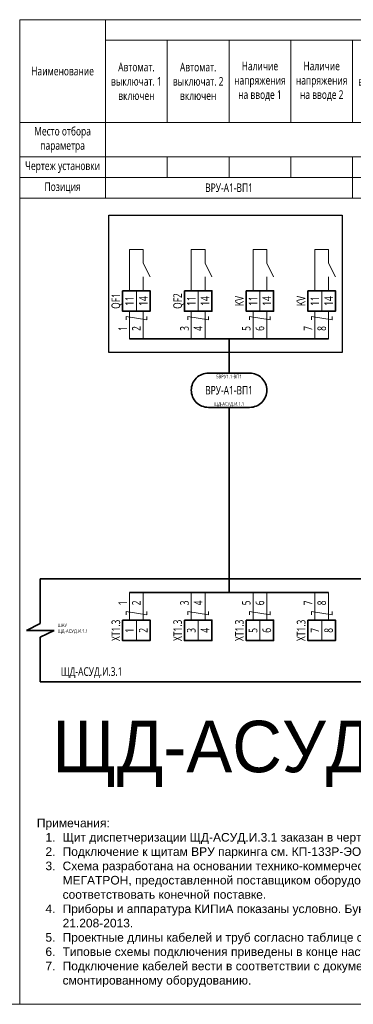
# Model space of a CAD drawing. Header units: millimetres. Extents: x -1173 to 6733, y -4591 to 345.
# Tile 13 of 93: x -572 to -475, y -2771 to -2484. Entities that reach past the tile are written whole.
import ezdxf
from ezdxf.enums import TextEntityAlignment as Align

# ---------------------------------------------------------------- set-up
doc = ezdxf.new("R2010")
doc.units = ezdxf.units.MM
doc.set_wipeout_variables(frame=1)
doc.layers.get('0').update_dxf_attribs({"lineweight": 15})
for name, color, linetype, lineweight in [('AK_Drawing', 7, 'Continuous', 35), ('AK_Drawing_Thin', 7, 'Continuous', 15), ('AK_Equipment', 7, 'Continuous', 35), ('AK_Multy_Wire', 7, 'Continuous', 35), ('AK_Table', 7, 'Continuous', 35), ('AK_Wire', 7, 'Continuous', 15), ('AK_Wire_Number', 7, 'Continuous', 15)]:
    doc.layers.add(name, color=color, linetype=linetype, lineweight=lineweight)
doc.layers.add('UNPLOTTED', color=2, linetype='Continuous', lineweight=15, plot=False)
doc.styles.add('CP.Text', font='arial.ttf')
doc.styles.add('PT Sans Narrow', font='PTN57F.ttf')
doc.styles.get("Standard").update_dxf_attribs({"font": 'arial.ttf'})
doc.styles.add('Trebuchet MS', font='trebuc.ttf', dxfattribs={"width": 0.75})

# ---------------------------------------------------------------- blocks, each defined once
blk = doc.blocks.new('*U1')
at = {"layer": 'UNPLOTTED'}
blk.add_lwpolyline([(0, 0), (-395, 0), (-395, 287), (0, 287)], close=True, dxfattribs=at)
blk = doc.blocks.new('*U518')
for p, q in [((-4, -13), (-4, 0)), ((-4, 0), (0, 0)), ((284, 0), (0, 0)), ((-8, -15), (-4, -13)), ((0, -15), (-8, -15)), ((-4, -17), (0, -15)), ((-4, -30), (-4, -17)), ((-4, -30), (0, -30)), ((0, -30), (284, -30))]:
    blk.add_line(p, q)
at = {"style": 'Trebuchet MS', "width": 0.75}
blk.add_attdef('TAG1', text='', height=2.5, dxfattribs=at).set_placement((2, -27), align=Align.MIDDLE_LEFT)
at = {"lineweight": 30, "width": 0.75, "flags": 104}
blk.add_attdef('CATDESC', text='', height=2.5, dxfattribs=at).set_placement((282, -25), align=Align.MIDDLE_RIGHT)
at = {"layer": 'UNPLOTTED', "style": 'Trebuchet MS', "width": 0.75, "flags": 8}
for tag, p in [('DESC1', (1, -3)), ('DESC2', (1, -5)), ('DESC3', (1, -7)), ('FAMILY', (1, -13.73)), ('SYSTEM_NAME', (1, -17.99)), ('POSITION_N', (1, -15.99))]:
    blk.add_attdef(tag, p, '', height=1, dxfattribs=at)
blk = doc.blocks.new('*T517')
at = {"layer": 'AK_Table', "color": 0, "linetype": 'ByBlock', "lineweight": -2, "transparency": 16777216}
for p, q in [((0, 0), (315, 0)), ((0, 0), (0, -52)), ((25, 0), (25, -52)), ((315, 0), (315, -52)), ((25, -6), (315, -6)), ((43, -6), (43, -30)), ((61, -6), (61, -30)), ((79, -6), (79, -30)), ((97, -6), (97, -30)), ((115, -6), (115, -30)), ((133, -6), (133, -30)), ((151, -6), (151, -30)), ((169, -6), (169, -30)), ((187, -6), (187, -30)), ((205, -6), (205, -30)), ((223, -6), (223, -30)), ((241, -6), (241, -30)), ((265, -6), (265, -52)), ((0, -30), (315, -30)), ((0, -40), (315, -40)), ((43, -40), (43, -46)), ((61, -40), (61, -46)), ((79, -40), (79, -46)), ((97, -40), (97, -52)), ((115, -40), (115, -46)), ((133, -40), (133, -46)), ((151, -40), (151, -46)), ((169, -40), (169, -52)), ((187, -40), (187, -46)), ((205, -40), (205, -46)), ((223, -40), (223, -46)), ((241, -40), (241, -52)), ((0, -46), (315, -46)), ((0, -52), (315, -52))]:
    blk.add_line(p, q, dxfattribs=at)
at = {"layer": 'AK_Table', "color": 0, "transparency": 16777216, "char_height": 2.5, "attachment_point": 5, "style": 'Trebuchet MS'}
for s, insert, width in [('Контроль ', (170, -3), 289), ('Автомат. выключат. 1 включен', (34, -18), 17), ('Автомат. выключат. 2 включен', (52, -18), 17), ('Наличие напряжения на вводе 1', (70, -18), 17), ('Наличие напряжения на вводе 2', (88, -18), 17), ('Автомат. выключат. 1 включен', (106, -18), 17), ('Автомат. выключат. 2 включен', (124, -18), 17), ('Автомат. выключат. 1 включен', (178, -18), 17), ('Автомат. выключат. 2 включен', (196, -18), 17), ('Наименование', (12.5, -15), 24), ('АВР "Положение 1"', (142, -18), 17), ('АВР "Положение 2"', (160, -18), 17), ('АВР "Положение 1"', (214, -18), 17), ('АВР "Положение 2"', (232, -18), 17), ('Качество электроэнергии', (253, -18), 23), ('Качество электроэнергии', (290, -18), 49), ('Место отбора параметра', (12.5, -35), 23), ('-2 этаж. Пом. 5.7. Помещение для установки секционных узлов', (290, -35), 49), ('-1 этаж. Пом. 5.16. Электрощитовая', (145, -35), 239), ('Чертеж установки', (12.5, -43), 23), ('Позиция', (12.5, -49), 23), ('ВРУ-А1-ВП1', (61, -49), 71), ('ВРУ-А1-АВР1', (133, -49), 71), ('ВРУ-А1-РП4-АВР', (205, -49), 71), ('ВРУ-А1-ВП1', (253, -49), 23), ('ВРУ-А2 ВП1', (290, -49), 49)]:
    blk.add_mtext(s, dxfattribs=dict(at, insert=insert, width=width))
blk = doc.blocks.new('*U217')
blk.add_wipeout([(0, 0), (0, -6), (8, -6), (8, 0)])
blk.add_lwpolyline([(0, 0), (8, 0), (8, -6), (0, -6)], close=True)
at = {"lineweight": -2}
blk.add_lwpolyline([(4, 0), (8, 0), (8, -6), (4, -6)], close=True, dxfattribs=at)
at = {"style": 'Trebuchet MS', "width": 0.75, "flags": 12}
for tag, p in [('TERM01', (2, -3)), ('TERM02', (6, -3))]:
    blk.add_attdef(tag, text='', height=2.5, rotation=90, dxfattribs=at).set_placement(p, align=Align.MIDDLE_CENTER)
at = {"style": 'Trebuchet MS', "width": 0.75}
blk.add_attdef('TAG1', text='', height=2.5, rotation=90, dxfattribs=at).set_placement((-2, -3), align=Align.MIDDLE_CENTER)
at = {"style": 'Trebuchet MS', "width": 0.75, "flags": 12}
for tag, p in [('NOTE01', (2, -7)), ('NOTE02', (6, -7))]:
    blk.add_attdef(tag, text='', height=2.5, rotation=90, dxfattribs=at).set_placement(p, align=Align.MIDDLE_RIGHT)
blk = doc.blocks.new('*U304')
blk.add_lwpolyline([(-6, 5), (6, 5, -0.414214), (11, 0), (11, 0, -0.414214), (6, -5), (-6, -5, -0.414214), (-11, 0), (-11, 0, -0.414214)], format="xyb", close=True)
at = {"style": 'Trebuchet MS', "width": 0.75}
blk.add_attdef('CA_CIRCUIT_NUMBER', text='', height=2.5, dxfattribs=at).set_placement((0, 0), align=Align.MIDDLE_CENTER)
at = {"lineweight": 30, "width": 0.75, "flags": 1}
blk.add_attdef('CA_CABLE_TYPE', text='', height=2.5, rotation=90, dxfattribs=at).set_placement((0, -25), align=Align.BOTTOM_CENTER)
at = {"style": 'Trebuchet MS', "width": 0.75}
blk.add_attdef('LENGTH', text='', height=2.5, rotation=90, dxfattribs=at).set_placement((2, -24.82), align=Align.MIDDLE_CENTER)
at = {"layer": 'UNPLOTTED', "style": 'Trebuchet MS', "width": 0.75}
for tag, p in [('LOAD_NAME', (0, 4)), ('PANEL_NAME', (0, -4))]:
    blk.add_attdef(tag, text='', height=1, dxfattribs=at).set_placement(p, align=Align.MIDDLE_CENTER)
blk = doc.blocks.new('*U511')
at = {"layer": 'AK_Wire'}
for points in [[(-2, -4), (-2, 4)], [(2, -4), (2, 4)], [(3, 2.5), (3, 1.5), (-3, 2.5), (-3, 1.5)]]:
    blk.add_lwpolyline(points, dxfattribs=at)
blk = doc.blocks.new('*U512')
at = {"layer": 'AK_Drawing', "color": 0, "linetype": 'ByBlock', "lineweight": -2, "transparency": 16777216}
for p in [(0, 0), (18, 0), (36, 0), (54, 0)]:
    blk.add_blockref('*U511', p, dxfattribs=at)
blk = doc.blocks.new('Z')
at = {"layer": 'AK_Wire'}
blk.add_lwpolyline([(3, 0.5), (3, -0.5), (-3, 0.5), (-3, -0.5)], dxfattribs=at)
blk = doc.blocks.new('*U513')
at = {"layer": 'AK_Wire'}
for points in [[(-2, -4), (-2, 4)], [(2, -4), (2, 4)]]:
    blk.add_lwpolyline(points, dxfattribs=at)
blk.add_blockref('Z', (0, -2), dxfattribs=at)
blk = doc.blocks.new('*U514')
at = {"layer": 'AK_Drawing', "color": 0, "linetype": 'ByBlock', "lineweight": -2, "transparency": 16777216}
for p in [(0, 0), (18, 0), (36, 0), (54, 0)]:
    blk.add_blockref('*U513', p, dxfattribs=at)
blk = doc.blocks.new('*U30')
blk.add_line((4, 0), (4, 4))
blk.add_lwpolyline([(6, 4), (4, 8), (4, 12), (0, 12), (0, 0)])
blk = doc.blocks.new('*U515')
at = {"layer": 'AK_Drawing_Thin'}
blk.add_blockref('*U30', (-4, -6.5), dxfattribs=at)
blk = doc.blocks.new('*U516')
at = {"layer": 'AK_Drawing', "color": 0, "linetype": 'ByBlock', "lineweight": -2, "transparency": 16777216}
for p in [(0, 0), (18, 0), (36, 0), (54, 0)]:
    blk.add_blockref('*U515', p, dxfattribs=at)

msp = doc.modelspace()

# ---------------------------------------------------------------- linework, layer by layer
at = {"layer": 'AK_Drawing', "lineweight": 30}
msp.add_lwpolyline([(-546, -2541), (-478, -2541), (-478, -2581), (-546, -2581)], close=True, dxfattribs=at)
at = {"layer": 'AK_Multy_Wire'}
for p, q in [((-482, -2577), (-540, -2577)), ((-482, -2651), (-540, -2651))]:
    msp.add_line(p, q, dxfattribs=at)
for points in [[(-511, -2577), (-511, -2587)], [(-511, -2597), (-511, -2651)]]:
    msp.add_lwpolyline(points, dxfattribs=at)
at = {"layer": 'UNPLOTTED', "color": 2, "true_color": 0xf1eb1f}
msp.add_xline((-778, -2771), (1, 0), dxfattribs=at)

# ---------------------------------------------------------------- block references
msp.add_blockref('*T517', (-572, -2484))
at = {"layer": 'AK_Equipment'}
ref = msp.add_blockref('*U518', (-562, -2647), dxfattribs=at)
ref.add_attrib('TAG1', 'ЩД-АСУД.И.3.1', dxfattribs={"layer": '0', "height": 2.5, "style": 'Trebuchet MS', "width": 0.75}).set_placement((-560, -2674), align=Align.MIDDLE_LEFT)
ref.add_attrib('FAMILY', 'ШАУ', (-561, -2661.01), dxfattribs={"layer": 'UNPLOTTED', "height": 1, "style": 'Trebuchet MS', "width": 0.75})
ref.add_attrib('POSITION_N', 'ЩД-АСУД.И.1.1', (-561, -2662.72), dxfattribs={"layer": 'UNPLOTTED', "height": 1, "style": 'Trebuchet MS', "width": 0.75})
at = {"layer": 'AK_Multy_Wire', "ltscale": 10}
msp.add_blockref('*U304', (-511, -2592), dxfattribs=at).add_auto_attribs({'CA_CIRCUIT_NUMBER': 'ВРУ-А1-ВП1', 'PANEL_NAME': 'ЩД-АСУД.И.1.1', 'LOAD_NAME': '5ВРУ1.1-ВП1'})
at = {"layer": 'UNPLOTTED'}
msp.add_blockref('*U1', (-177, -2771), dxfattribs=at)

# ---------------------------------------------------------------- texts
at = {"insert": (-567, -2766), "char_height": 2.5, "width": 200, "attachment_point": 7, "style": 'CP.Text'}
msp.add_mtext('\\pxql;Примечания:\\P\\pi-2,l3,t3;1. ^IЩит диспетчеризации ЩД-АСУД.И.3.1 заказан в черт. КП-135Р-АК-4-ДС.\\P2.^IПодключение к щитам ВРУ паркинга см. КП-133Р-ЭОМ-1.0.\\P3.^IСхема разработана на основании технико-коммерческого предложения на нетиповые шкафы управления МЕГАТРОН, предоставленной поставщиком оборудования ООО фирма "ВОДОКОМФОРТ", и может не соответствовать конечной поставке.\\P4.^IПриборы и аппаратура КИПиА показаны условно. Буквенные обозначения приняты согласно ГОСТ 2.710-81, ГОСТ 21.208-2013.\\P5.^IПроектные длины кабелей и труб согласно таблице соединений внешних проводок.\\P6.^IТиповые схемы подключения приведены в конце настоящего документа.\\P7.^IПодключение кабелей вести в соответствии с документацией, прилагаемой комплектно к фактически смонтированному оборудованию.', dxfattribs=at)
at = {"layer": 'AK_Wire_Number', "style": 'Trebuchet MS', "width": 0.75}
for s, p in [('1', (-540, -2574)), ('2', (-536, -2574)), ('3', (-522, -2574)), ('4', (-518, -2574)), ('5', (-504, -2574)), ('6', (-500, -2574)), ('7', (-486, -2574)), ('8', (-482, -2574)), ('1', (-540, -2654)), ('2', (-536, -2654)), ('3', (-522, -2654)), ('4', (-518, -2654)), ('5', (-504, -2654)), ('6', (-500, -2654)), ('7', (-486, -2654)), ('8', (-482, -2654))]:
    msp.add_text(s, height=2.5, rotation=90, dxfattribs=at).set_placement(p, align=Align.BOTTOM_CENTER)
at = {"layer": 'UNPLOTTED', "color": 3, "style": 'PT Sans Narrow'}
msp.add_text('ЩД-АСУД.И.3.1', height=15, dxfattribs=at).set_placement((-562.51, -2703.35))

# ---------------------------------------------------------------- next in the draw order: block references
at = {"layer": 'AK_Equipment', "lineweight": 15}
ref = msp.add_blockref('*U217', (-542, -2563), dxfattribs=at)
ref.add_attrib('TAG1', 'QF1', dxfattribs={"layer": '0', "height": 2.5, "rotation": 90, "style": 'Trebuchet MS', "width": 0.75}).set_placement((-544, -2566), align=Align.MIDDLE_CENTER)
ref.add_attrib('TERM01', '11', dxfattribs={"layer": '0', "height": 2.5, "rotation": 90, "style": 'Trebuchet MS', "width": 0.75}).set_placement((-540, -2566), align=Align.MIDDLE_CENTER)
ref.add_attrib('TERM02', '14', dxfattribs={"layer": '0', "height": 2.5, "rotation": 90, "style": 'Trebuchet MS', "width": 0.75}).set_placement((-536, -2566), align=Align.MIDDLE_CENTER)
ref = msp.add_blockref('*U217', (-524, -2563), dxfattribs=at)
ref.add_attrib('TAG1', 'QF2', dxfattribs={"layer": '0', "height": 2.5, "rotation": 90, "style": 'Trebuchet MS', "width": 0.75}).set_placement((-526, -2566), align=Align.MIDDLE_CENTER)
ref.add_attrib('TERM01', '11', dxfattribs={"layer": '0', "height": 2.5, "rotation": 90, "style": 'Trebuchet MS', "width": 0.75}).set_placement((-522, -2566), align=Align.MIDDLE_CENTER)
ref.add_attrib('TERM02', '14', dxfattribs={"layer": '0', "height": 2.5, "rotation": 90, "style": 'Trebuchet MS', "width": 0.75}).set_placement((-518, -2566), align=Align.MIDDLE_CENTER)
ref = msp.add_blockref('*U217', (-506, -2563), dxfattribs=at)
ref.add_attrib('TAG1', 'KV', dxfattribs={"layer": '0', "height": 2.5, "rotation": 90, "style": 'Trebuchet MS', "width": 0.75}).set_placement((-508, -2566), align=Align.MIDDLE_CENTER)
ref.add_attrib('TERM01', '11', dxfattribs={"layer": '0', "height": 2.5, "rotation": 90, "style": 'Trebuchet MS', "width": 0.75}).set_placement((-504, -2566), align=Align.MIDDLE_CENTER)
ref.add_attrib('TERM02', '14', dxfattribs={"layer": '0', "height": 2.5, "rotation": 90, "style": 'Trebuchet MS', "width": 0.75}).set_placement((-500, -2566), align=Align.MIDDLE_CENTER)
ref = msp.add_blockref('*U217', (-542, -2659), dxfattribs=at)
ref.add_attrib('TAG1', 'XT1.3', dxfattribs={"layer": '0', "height": 2.5, "rotation": 90, "style": 'Trebuchet MS', "width": 0.75}).set_placement((-544, -2662), align=Align.MIDDLE_CENTER)
ref.add_attrib('TERM01', '1', dxfattribs={"layer": '0', "height": 2.5, "rotation": 90, "style": 'Trebuchet MS', "width": 0.75}).set_placement((-540, -2662), align=Align.MIDDLE_CENTER)
ref.add_attrib('TERM02', '2', dxfattribs={"layer": '0', "height": 2.5, "rotation": 90, "style": 'Trebuchet MS', "width": 0.75}).set_placement((-536, -2662), align=Align.MIDDLE_CENTER)
ref = msp.add_blockref('*U217', (-524, -2659), dxfattribs=at)
ref.add_attrib('TAG1', 'XT1.3', dxfattribs={"layer": '0', "height": 2.5, "rotation": 90, "style": 'Trebuchet MS', "width": 0.75}).set_placement((-526, -2662), align=Align.MIDDLE_CENTER)
ref.add_attrib('TERM01', '3', dxfattribs={"layer": '0', "height": 2.5, "rotation": 90, "style": 'Trebuchet MS', "width": 0.75}).set_placement((-522, -2662), align=Align.MIDDLE_CENTER)
ref.add_attrib('TERM02', '4', dxfattribs={"layer": '0', "height": 2.5, "rotation": 90, "style": 'Trebuchet MS', "width": 0.75}).set_placement((-518, -2662), align=Align.MIDDLE_CENTER)
ref = msp.add_blockref('*U217', (-506, -2659), dxfattribs=at)
ref.add_attrib('TAG1', 'XT1.3', dxfattribs={"layer": '0', "height": 2.5, "rotation": 90, "style": 'Trebuchet MS', "width": 0.75}).set_placement((-508, -2662), align=Align.MIDDLE_CENTER)
ref.add_attrib('TERM01', '5', dxfattribs={"layer": '0', "height": 2.5, "rotation": 90, "style": 'Trebuchet MS', "width": 0.75}).set_placement((-504, -2662), align=Align.MIDDLE_CENTER)
ref.add_attrib('TERM02', '6', dxfattribs={"layer": '0', "height": 2.5, "rotation": 90, "style": 'Trebuchet MS', "width": 0.75}).set_placement((-500, -2662), align=Align.MIDDLE_CENTER)

# ---------------------------------------------------------------- next in the draw order: block references
at = {"layer": 'AK_Drawing'}
for name, p in [('*U516', (-536, -2556.5)), ('*U512', (-538, -2573)), ('*U514', (-538, -2655))]:
    msp.add_blockref(name, p, dxfattribs=at)

# ---------------------------------------------------------------- next in the draw order: block references
at = {"layer": 'AK_Equipment', "lineweight": 15}
ref = msp.add_blockref('*U217', (-488, -2563), dxfattribs=at)
ref.add_attrib('TAG1', 'KV', dxfattribs={"layer": '0', "height": 2.5, "rotation": 90, "style": 'Trebuchet MS', "width": 0.75}).set_placement((-490, -2566), align=Align.MIDDLE_CENTER)
ref.add_attrib('TERM01', '11', dxfattribs={"layer": '0', "height": 2.5, "rotation": 90, "style": 'Trebuchet MS', "width": 0.75}).set_placement((-486, -2566), align=Align.MIDDLE_CENTER)
ref.add_attrib('TERM02', '14', dxfattribs={"layer": '0', "height": 2.5, "rotation": 90, "style": 'Trebuchet MS', "width": 0.75}).set_placement((-482, -2566), align=Align.MIDDLE_CENTER)
ref = msp.add_blockref('*U217', (-488, -2659), dxfattribs=at)
ref.add_attrib('TAG1', 'XT1.3', dxfattribs={"layer": '0', "height": 2.5, "rotation": 90, "style": 'Trebuchet MS', "width": 0.75}).set_placement((-490, -2662), align=Align.MIDDLE_CENTER)
ref.add_attrib('TERM01', '7', dxfattribs={"layer": '0', "height": 2.5, "rotation": 90, "style": 'Trebuchet MS', "width": 0.75}).set_placement((-486, -2662), align=Align.MIDDLE_CENTER)
ref.add_attrib('TERM02', '8', dxfattribs={"layer": '0', "height": 2.5, "rotation": 90, "style": 'Trebuchet MS', "width": 0.75}).set_placement((-482, -2662), align=Align.MIDDLE_CENTER)

doc.saveas('drawing.dxf')
